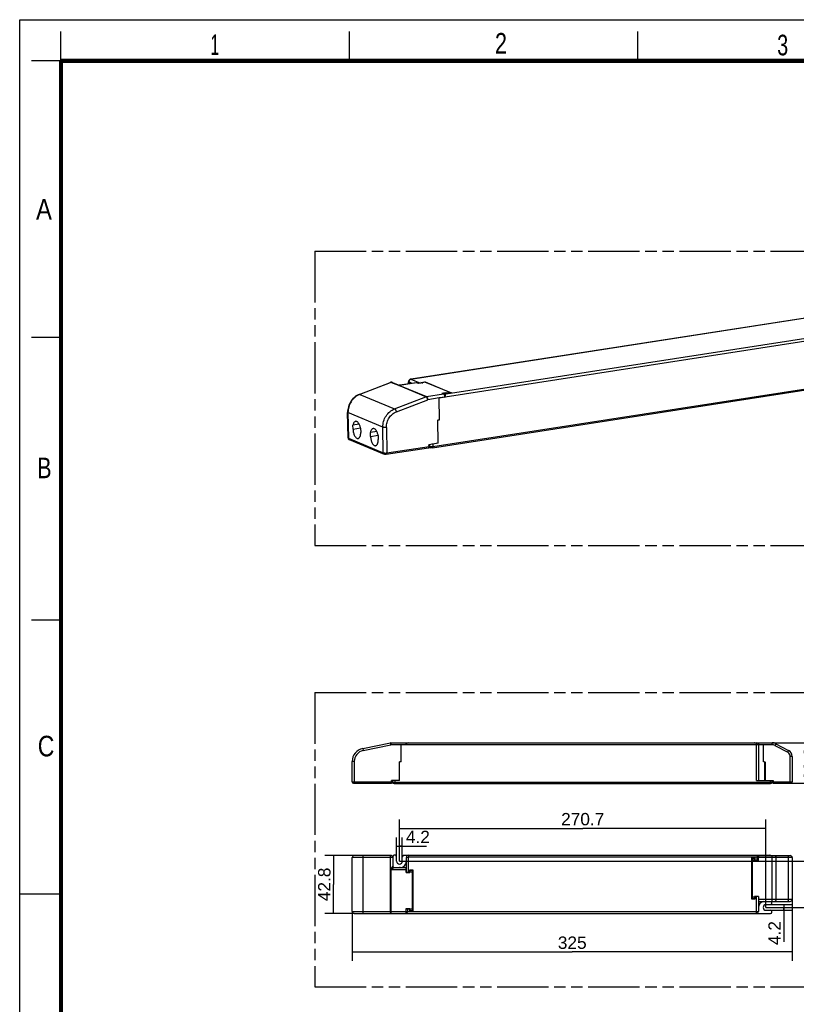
# Model space of a CAD drawing. Header units: millimetres. Extents: x 0 to 210, y 0 to 297.
# Tile 2 of 3: x 0 to 132, y 130 to 297. Entities that reach past the tile are written whole.
import ezdxf
from ezdxf.enums import TextEntityAlignment as Align

# ---------------------------------------------------------------- set-up
doc = ezdxf.new("R2010")
doc.units = ezdxf.units.MM
doc.header["$LTSCALE"] = 19.36
doc.linetypes.add('PHANTOM', pattern=[0.8, 0.45, -0.05, 0.1, -0.05, 0.1, -0.05])
doc.layers.get('0').update_dxf_attribs({"linetype": 'CONTINUOUS'})
doc.layers.add('DEFAULT_3', color=7, linetype='PHANTOM')
doc.layers.add('Z_DIM_2D', color=7, linetype='CONTINUOUS')
doc.styles.add('TEXTSTYLE_2', font='txt', dxfattribs={"width": 0.75})
doc.styles.add('TEXTSTYLE_3', font='helveticaneueltw1g-ltcn.otf')
doc.dimstyles.new('DIMSTYLE_1', dxfattribs={"dimtxt": 2.1, "dimasz": 3.5, "dimexe": 1.5, "dimexo": 0, "dimgap": 0.525, "dimtad": 1, "dimdec": 3, "dimlfac": 4.347826, "dimdsep": 46, "dimtxsty": 'TEXTSTYLE_3', "dimcen": 0.09, "dimclrt": 5, "dimadec": 3, "dimazin": 2, "dimtp": 0.5, "dimtm": 0.5, "dimtfac": 1, "dimtdec": 3, "dimtofl": 0, "dimtmove": 0, "dimatfit": 3, "dimfxl": 0, "dimtolj": 1, "dimarcsym": 0})
doc.dimstyles.new('DIMSTYLE_2', dxfattribs={"dimtxt": 2.1, "dimasz": 3.5, "dimexe": 1.5, "dimexo": 0, "dimgap": 0.525, "dimtad": 1, "dimdec": 3, "dimlfac": 4.347826, "dimdsep": 46, "dimtxsty": 'TEXTSTYLE_3', "dimcen": 0.09, "dimclrt": 5, "dimadec": 3, "dimazin": 2, "dimtp": 0.1, "dimtm": 0.1, "dimtfac": 1, "dimtdec": 3, "dimtofl": 0, "dimtmove": 0, "dimatfit": 3, "dimfxl": 0, "dimtolj": 1, "dimarcsym": 0})
doc.dimstyles.new('DIMSTYLE_3', dxfattribs={"dimtxt": 2.1, "dimasz": 3.5, "dimexe": 1.5, "dimexo": 0, "dimgap": 0.525, "dimtad": 1, "dimdec": 0, "dimlfac": 4.347826, "dimdsep": 46, "dimtxsty": 'TEXTSTYLE_3', "dimcen": 0.09, "dimclrt": 5, "dimadec": 0, "dimazin": 2, "dimtp": 0.3, "dimtm": 0.3, "dimtfac": 1, "dimtdec": 0, "dimtofl": 0, "dimtmove": 0, "dimatfit": 3, "dimfxl": 0, "dimtolj": 1, "dimarcsym": 0})
doc.dimstyles.new('DIMSTYLE_4', dxfattribs={"dimtxt": 2.1, "dimasz": 3.5, "dimexe": 1.5, "dimexo": 0, "dimgap": 0.525, "dimtad": 1, "dimdec": 3, "dimlfac": 4.347826, "dimdsep": 46, "dimtxsty": 'TEXTSTYLE_3', "dimcen": 0.09, "dimclrt": 5, "dimadec": 3, "dimazin": 2, "dimtp": 0.2, "dimtm": 0.2, "dimtfac": 1, "dimtdec": 3, "dimtofl": 0, "dimtmove": 0, "dimatfit": 3, "dimfxl": 0, "dimtolj": 1, "dimarcsym": 0})
doc.dimstyles.new('DIMSTYLE_5', dxfattribs={"dimtxt": 2.1, "dimasz": 3.5, "dimexe": 1.5, "dimexo": 0, "dimgap": 0.525, "dimtad": 1, "dimdec": 3, "dimlfac": 4.347826, "dimdsep": 46, "dimtxsty": 'TEXTSTYLE_3', "dimcen": 0.09, "dimclrt": 5, "dimadec": 3, "dimazin": 2, "dimtp": 0.3, "dimtm": 0.3, "dimtfac": 1, "dimtdec": 3, "dimtofl": 0, "dimtmove": 0, "dimatfit": 3, "dimfxl": 0, "dimtolj": 1, "dimarcsym": 0})

# ---------------------------------------------------------------- blocks, each defined once
blk = doc.blocks.new('*D1')
at = {"layer": 'Z_DIM_2D', "color": 2, "linetype": 'Continuous', "transparency": 16777216}
for p, q in [((131.23, 147.55), (131.23, 137.1)), ((56.48, 145.5), (56.48, 137.1)), ((56.48, 138.6), (93.86, 138.6)), ((131.23, 138.6), (93.86, 138.6))]:
    blk.add_line(p, q, dxfattribs=at)
at = {"layer": 'Z_DIM_2D', "color": 5, "linetype": 'Continuous', "transparency": 16777216, "style": 'TEXTSTYLE_3'}
blk.add_text('325', height=2.1, dxfattribs=at).set_placement((93.86, 139.13), align=Align.CENTER)
blk = doc.blocks.new('_NONE')
blk = doc.blocks.new('*D2')
at = {"layer": 'Z_DIM_2D', "color": 2, "linetype": 'Continuous', "transparency": 16777216}
for p, q in [((64.03, 154.79), (64.03, 158.06)), ((64.99, 154.79), (64.99, 158.06)), ((64.03, 156.56), (64.51, 156.56)), ((64.99, 156.56), (64.51, 156.56)), ((64.51, 156.56), (69.12, 156.56))]:
    blk.add_line(p, q, dxfattribs=at)
at = {"layer": 'Z_DIM_2D', "color": 5, "linetype": 'Continuous', "transparency": 16777216, "style": 'TEXTSTYLE_3'}
blk.add_text('4.2', height=2.1, dxfattribs=at).set_placement((65.6, 157.09))
blk = doc.blocks.new('*D3')
at = {"layer": 'Z_DIM_2D', "color": 2, "linetype": 'Continuous', "transparency": 16777216}
for p, q in [((127.55, 146.65), (131.3, 146.65)), ((127.55, 145.68), (131.3, 145.68)), ((129.8, 146.65), (129.8, 146.17)), ((129.8, 145.68), (129.8, 146.17)), ((129.8, 146.17), (129.8, 140.33))]:
    blk.add_line(p, q, dxfattribs=at)
at = {"layer": 'Z_DIM_2D', "color": 5, "linetype": 'Continuous', "transparency": 16777216, "style": 'TEXTSTYLE_3'}
blk.add_text('4.2', height=2.1, rotation=90, dxfattribs=at).set_placement((129.28, 143.85), align=Align.RIGHT)
blk = doc.blocks.new('*D4')
at = {"layer": 'Z_DIM_2D', "color": 2, "linetype": 'Continuous', "transparency": 16777216}
for p, q in [((64.51, 154.01), (137.59, 154.01)), ((136.09, 154.01), (136.09, 150.09)), ((136.09, 146.17), (136.09, 150.09)), ((126.77, 146.17), (137.59, 146.17))]:
    blk.add_line(p, q, dxfattribs=at)
at = {"layer": 'Z_DIM_2D', "color": 5, "linetype": 'Continuous', "transparency": 16777216, "style": 'TEXTSTYLE_3'}
blk.add_text('34', height=2.1, rotation=90, dxfattribs=at).set_placement((135.57, 150.09), align=Align.CENTER)
blk = doc.blocks.new('*D5')
at = {"layer": 'Z_DIM_2D', "color": 2, "linetype": 'Continuous', "transparency": 16777216}
for p, q in [((64.51, 154.01), (64.51, 161.09)), ((126.77, 146.17), (126.77, 161.09)), ((64.51, 159.59), (95.64, 159.59)), ((126.77, 159.59), (95.64, 159.59))]:
    blk.add_line(p, q, dxfattribs=at)
at = {"layer": 'Z_DIM_2D', "color": 5, "linetype": 'Continuous', "transparency": 16777216, "style": 'TEXTSTYLE_3'}
blk.add_text('270.7', height=2.1, dxfattribs=at).set_placement((95.64, 160.12), align=Align.CENTER)
blk = doc.blocks.new('*D6')
at = {"layer": 'Z_DIM_2D', "color": 2, "linetype": 'Continuous', "transparency": 16777216}
for p, q in [((127.8, 174.15), (137.32, 174.15)), ((135.82, 174.15), (135.82, 170.72)), ((135.82, 167.29), (135.82, 170.72)), ((130.89, 167.29), (137.32, 167.29))]:
    blk.add_line(p, q, dxfattribs=at)
at = {"layer": 'Z_DIM_2D', "color": 5, "linetype": 'Continuous', "transparency": 16777216, "style": 'TEXTSTYLE_3'}
blk.add_text('29.8', height=2.1, rotation=90, dxfattribs=at).set_placement((135.3, 170.58), align=Align.CENTER)
blk = doc.blocks.new('*D7')
at = {"layer": 'Z_DIM_2D', "color": 2, "linetype": 'Continuous', "transparency": 16777216}
for p, q in [((56.83, 155), (51.82, 155)), ((53.32, 155), (53.32, 150.08)), ((53.32, 145.16), (53.32, 150.08)), ((56.83, 145.16), (51.82, 145.16))]:
    blk.add_line(p, q, dxfattribs=at)
at = {"layer": 'Z_DIM_2D', "color": 5, "linetype": 'Continuous', "transparency": 16777216, "style": 'TEXTSTYLE_3'}
blk.add_text('42.8', height=2.1, rotation=90, dxfattribs=at).set_placement((52.79, 150.08), align=Align.CENTER)

msp = doc.modelspace()

# ---------------------------------------------------------------- linework, layer by layer
at = {"color": 2, "linetype": 'Continuous'}
for p, q in [((0, 0), (0, 297)), ((0, 297), (210, 297)), ((7, 290), (7, 295)), ((56, 290), (56, 295)), ((105, 290), (105, 295)), ((7, 290), (2, 290)), ((7, 243), (2, 243)), ((7, 195), (2, 195)), ((0, 148.5), (7, 148.5))]:
    msp.add_line(p, q, dxfattribs=at)
at = {"color": 7, "linetype": 'Continuous'}
for p, q in [((66.42443, 235.92591), (133.48784, 246.32882)), ((57.68486, 233.3454), (62.97095, 235.38405)), ((63.30556, 235.37974), (64.46592, 234.89755)), ((67.3722, 235.32197), (64.55446, 234.88488)), ((66.05966, 235.11837), (66.05374, 235.49766)), ((66.55991, 235.22949), (66.61864, 235.20508)), ((67.76177, 235.17739), (67.43437, 235.31344)), ((68.46498, 235.28647), (67.76177, 235.17739)), ((68.12688, 235.38322), (68.75195, 235.48018)), ((68.38831, 235.27458), (68.12688, 235.38322)), ((68.86418, 235.40054), (68.34328, 235.31974)), ((68.40545, 235.31121), (68.46498, 235.28647)), ((68.75347, 235.38337), (68.75195, 235.48018)), ((68.75195, 235.48018), (73.33544, 233.57548)), ((72.97411, 233.70993), (68.92635, 235.39201)), ((70.09788, 224.24551), (142.37246, 235.45678)), ((71.25864, 232.69723), (71.28468, 232.70127)), ((71.31582, 229.03361), (71.25864, 232.69723)), ((71.25864, 232.69723), (71.27352, 232.69104)), ((72.28927, 232.84861), (71.27352, 232.69104)), ((71.3307, 229.02742), (71.27352, 232.69104)), ((72.24789, 232.87983), (71.28423, 232.73034)), ((71.28423, 232.73034), (71.28468, 232.70127)), ((71.69047, 233.54478), (72.39368, 233.65387)), ((71.69047, 233.54478), (72.01786, 233.40873)), ((72.41274, 233.6022), (71.96997, 233.53352)), ((71.97162, 233.42795), (71.96997, 233.53352)), ((71.96997, 233.53352), (72.2676, 233.40983)), ((72.22332, 232.87601), (72.28927, 232.84861)), ((72.2676, 233.40983), (72.42387, 233.43407)), ((72.26821, 233.37055), (72.2676, 233.40983)), ((72.28927, 232.84861), (72.28882, 232.87768)), ((72.39449, 233.60191), (72.39368, 233.65387)), ((72.39368, 233.65387), (72.45321, 233.62913)), ((72.71036, 233.47851), (72.41274, 233.6022)), ((73.33544, 233.57548), (72.71036, 233.47851)), ((55.77456, 225.9376), (55.70668, 230.28658)), ((57.67683, 228.28297), (56.61214, 228.11781)), ((56.62281, 227.43385), (56.61214, 228.11781)), ((57.92171, 227.57361), (57.93238, 226.88965)), ((71.00328, 228.98512), (71.31582, 229.03361)), ((71.065, 225.03074), (71.00328, 228.98512)), ((71.02933, 228.98916), (71.04421, 228.98298)), ((71.3307, 229.02742), (71.04421, 228.98298)), ((71.10593, 225.0286), (71.04421, 228.98298)), ((71.31582, 229.03361), (71.3307, 229.02742)), ((60.65312, 227.04614), (59.58843, 226.88099)), ((59.5991, 226.19703), (59.58843, 226.88099)), ((60.898, 226.33679), (60.90867, 225.65283)), ((55.97916, 225.64739), (61.90198, 223.18611)), ((62.26772, 223.15597), (69.43006, 224.267)), ((71.065, 225.03074), (69.52835, 224.79237)), ((69.58175, 224.33815), (69.73214, 224.27565)), ((69.68404, 224.56813), (69.68017, 224.81592)), ((71.10593, 225.0286), (70.19436, 224.88719)), ((71.06477, 225.0457), (71.10593, 225.0286)), ((58.28239, 173.17286), (63.0023, 174.14171)), ((63.07167, 174.14876), (66.73962, 174.14876)), ((65.65862, 173.80376), (65.65862, 174.14876)), ((65.86562, 174.09469), (65.86562, 174.12576)), ((65.86562, 174.12576), (125.15962, 174.12576)), ((66.27962, 174.14876), (66.27962, 174.12576)), ((66.73962, 174.12576), (66.73962, 174.14876)), ((124.44662, 174.14876), (127.80462, 174.14876)), ((125.50462, 174.14876), (125.50462, 173.80376)), ((128.4525, 173.98723), (130.62152, 172.83394)), ((64.78462, 170.88276), (64.78462, 173.78076)), ((65.68162, 173.78076), (64.78462, 173.78076)), ((64.80762, 173.80376), (64.80762, 173.78076)), ((65.65862, 173.80376), (64.80762, 173.80376)), ((65.68162, 173.78076), (65.68162, 173.80376)), ((125.48162, 173.80376), (125.48162, 167.75476)), ((126.37862, 173.78076), (125.48497, 173.78076)), ((126.37862, 173.80376), (125.50462, 173.80376)), ((126.37862, 170.88276), (126.37862, 173.80376)), ((56.48162, 167.52476), (56.48162, 170.96489)), ((64.50862, 167.75476), (64.50862, 170.88276)), ((64.78462, 170.88276), (64.50862, 170.88276)), ((64.53162, 167.75476), (64.53162, 170.88276)), ((126.51662, 170.88276), (126.37862, 170.88276)), ((126.65462, 170.88276), (126.63162, 170.88276)), ((126.63162, 170.88276), (126.63162, 167.75476)), ((126.65462, 167.75476), (126.65462, 170.88276)), ((131.23162, 171.81855), (131.23162, 167.52476)), ((56.71162, 167.29476), (63.15162, 167.29476)), ((64.53162, 167.75476), (63.15162, 167.75476)), ((63.38162, 167.43276), (63.38162, 167.75476)), ((125.13662, 167.75476), (128.01162, 167.75476)), ((127.78162, 167.75476), (127.78162, 167.43276)), ((128.01162, 167.29476), (131.00162, 167.29476)), ((63.61162, 167.20276), (127.55162, 167.20276)), ((56.48162, 145.50032), (56.48162, 154.65432)), ((63.03662, 154.99932), (56.82662, 154.99932)), ((63.38162, 154.79232), (63.38162, 153.15932)), ((63.79562, 155.02232), (63.61162, 155.02232)), ((64.02562, 154.01032), (64.02562, 154.79232)), ((64.99162, 154.01032), (64.99162, 154.79232)), ((65.22162, 155.02232), (127.43662, 155.02232)), ((65.68162, 152.10132), (65.68162, 154.67732)), ((124.35462, 154.67732), (124.90662, 154.67732)), ((124.35462, 147.59332), (124.35462, 154.67732)), ((124.40062, 154.21732), (124.35462, 154.21732)), ((124.40062, 147.66232), (124.40062, 154.51632)), ((124.44662, 154.56232), (124.83762, 154.56232)), ((124.83762, 154.12532), (125.50462, 154.12532)), ((124.88362, 154.12532), (124.88362, 154.51632)), ((124.88362, 154.21732), (125.50462, 154.21732)), ((124.90662, 154.67732), (124.90662, 154.21732)), ((125.48162, 155.02232), (125.15962, 154.70032)), ((125.15962, 154.67732), (125.50462, 154.67732)), ((125.29762, 154.21732), (125.29762, 154.67732)), ((125.48162, 155.02232), (125.48162, 154.67732)), ((125.50462, 154.97632), (130.88662, 154.97632)), ((125.50462, 154.12532), (125.50462, 154.97632)), ((126.37862, 154.97632), (126.37862, 155.02232)), ((126.63162, 154.97632), (126.63162, 155.02232)), ((131.23162, 154.63132), (131.23162, 147.54732)), ((63.61158, 152.92932), (65.65862, 152.92932)), ((64.53162, 152.95232), (64.53162, 152.92932)), ((64.64662, 152.95232), (64.53162, 152.95232)), ((64.78462, 152.96156), (64.78462, 152.92932)), ((65.65862, 152.07832), (65.65862, 152.92932)), ((66.25662, 152.10132), (66.25662, 152.56132)), ((66.25662, 152.56132), (66.80862, 152.56132)), ((66.27962, 152.51532), (66.27962, 152.07832)), ((66.27962, 152.51532), (66.73962, 152.51532)), ((66.73962, 145.56932), (66.73962, 152.51532)), ((66.80862, 152.56132), (66.80862, 145.47732)), ((65.65862, 152.10132), (66.27962, 152.10132)), ((66.27962, 152.07832), (65.65862, 152.07832)), ((66.80862, 152.10132), (66.73962, 152.10132)), ((124.35462, 148.05332), (124.40062, 148.05332)), ((124.90662, 147.59332), (124.35462, 147.59332)), ((124.83762, 147.61632), (124.44662, 147.61632)), ((125.50462, 148.05332), (124.83762, 148.05332)), ((124.88362, 147.66232), (124.88362, 148.05332)), ((124.90662, 148.05332), (124.90662, 147.59332)), ((125.48162, 148.05332), (125.48162, 145.47732)), ((125.50462, 148.05332), (125.50462, 147.20232)), ((65.65862, 145.15532), (65.65862, 146.00632)), ((65.65862, 146.00632), (66.27962, 146.00632)), ((65.65862, 145.93732), (66.27962, 145.93732)), ((65.86562, 145.93732), (65.86562, 145.47732)), ((66.25662, 145.47732), (66.25662, 145.93732)), ((66.27962, 146.00632), (66.27962, 145.56932)), ((66.73962, 145.56932), (66.27962, 145.56932)), ((66.73962, 145.93732), (66.80862, 145.93732)), ((125.50462, 147.20232), (130.88662, 147.20232)), ((126.37862, 147.19308), (126.37862, 147.20232)), ((126.76962, 146.65032), (127.55162, 146.65032)), ((126.76962, 145.68432), (127.55162, 145.68432)), ((127.78162, 146.88032), (127.78162, 147.20232)), ((56.82662, 145.15532), (65.65862, 145.15532)), ((63.72662, 145.13232), (127.55162, 145.13232)), ((64.53162, 145.15532), (64.53162, 145.13232)), ((64.78462, 145.15532), (64.78462, 145.13232)), ((65.65862, 145.47732), (66.00362, 145.47732)), ((65.68162, 145.13232), (65.68162, 145.47732)), ((65.68162, 145.13232), (66.00362, 145.45432)), ((65.68162, 145.13232), (65.68175, 145.13244)), ((66.80862, 145.47732), (66.25662, 145.47732)), ((127.78162, 145.36232), (127.78162, 145.45432))]:
    msp.add_line(p, q, dxfattribs=at)
at = {"color": 9, "linetype": 'Continuous'}
for p, q in [((133.44387, 246.30503), (66.48245, 235.91794)), ((139.61486, 243.32133), (72.28882, 232.87768)), ((72.43875, 233.42789), (139.40017, 243.81498)), ((66.47129, 235.90772), (68.10182, 235.23014)), ((63.04765, 235.37925), (57.76156, 233.3406)), ((64.38698, 234.82268), (63.04765, 235.37925)), ((64.42652, 234.83793), (64.38698, 234.82268)), ((69.01001, 232.93322), (64.42652, 234.83793)), ((64.52213, 234.87919), (64.46733, 234.86842)), ((67.43437, 235.31344), (64.50494, 234.85902)), ((64.50494, 234.85902), (69.08843, 232.95432)), ((66.11301, 235.44409), (66.11796, 235.12741)), ((66.66926, 235.21293), (66.11301, 235.44409)), ((66.56043, 235.19605), (66.55991, 235.22949)), ((68.92635, 235.39201), (68.40545, 235.31121)), ((70.20071, 224.48012), (142.47528, 235.69139)), ((57.76156, 233.3406), (63.68437, 230.87932)), ((63.68437, 230.87932), (69.01001, 232.93322)), ((69.08843, 232.95432), (72.01786, 233.40873)), ((71.28423, 232.73034), (69.31846, 232.42541)), ((72.28882, 232.87768), (72.24722, 232.89497)), ((72.42387, 233.43407), (72.43875, 233.42789)), ((72.45321, 233.62913), (72.97411, 233.70993)), ((63.99282, 230.37151), (69.31846, 232.42541)), ((55.76595, 230.233), (55.83383, 225.88402)), ((61.68877, 227.77172), (55.76595, 230.233)), ((56.62281, 227.43385), (57.9089, 227.63335)), ((61.75665, 223.42274), (61.68877, 227.77172)), ((62.30267, 227.73956), (62.37055, 223.39058)), ((55.83383, 225.88402), (61.75665, 223.42274)), ((59.5991, 226.19703), (60.88519, 226.39653)), ((62.37055, 223.39058), (69.53289, 224.50161)), ((69.53289, 224.50161), (69.52835, 224.79237)), ((70.19436, 224.88719), (70.20071, 224.48012)), ((63.07167, 173.80376), (63.0023, 174.14171)), ((63.07167, 174.14876), (63.07167, 173.80376)), ((124.44662, 174.14876), (124.44662, 174.12576)), ((124.83762, 174.12576), (124.83762, 174.14876)), ((125.13662, 167.75476), (125.13662, 174.12576)), ((127.80462, 173.80376), (127.80462, 174.14876)), ((128.4525, 173.98723), (128.29053, 173.68261)), ((58.28239, 173.17286), (58.35177, 172.8349)), ((58.35177, 172.8349), (63.07167, 173.80376)), ((64.80762, 173.80376), (63.07167, 173.80376)), ((125.48162, 173.80376), (65.68162, 173.80376)), ((127.80462, 173.80376), (126.37862, 173.80376)), ((128.29053, 173.68261), (130.45955, 172.52932)), ((130.45955, 172.52932), (130.62152, 172.83394)), ((56.82662, 170.96489), (56.48162, 170.96489)), ((56.82662, 170.96489), (56.82662, 167.29476)), ((126.51662, 170.88276), (126.51662, 167.75476)), ((131.23162, 171.81855), (130.88662, 171.81855)), ((130.88662, 167.29476), (130.88662, 171.81855)), ((56.48162, 167.52476), (63.38162, 167.52476)), ((63.15162, 167.29476), (63.15162, 167.75476)), ((63.38162, 167.43276), (127.78162, 167.43276)), ((63.72662, 167.75476), (63.72662, 167.20276)), ((127.55162, 167.20276), (127.55162, 167.75476)), ((127.78162, 167.52476), (131.23162, 167.52476)), ((128.01162, 167.75476), (128.01162, 167.29476)), ((63.38162, 154.65432), (56.48162, 154.65432)), ((58.28239, 154.65432), (58.28239, 145.50032)), ((62.96725, 152.58432), (62.96725, 154.65432)), ((66.00362, 154.67732), (65.68162, 154.67732)), ((66.00362, 154.67732), (66.00362, 152.10132)), ((66.02662, 155.02232), (66.02662, 154.70032)), ((125.15962, 154.70032), (66.02662, 154.70032)), ((124.88362, 154.21732), (124.40062, 154.21732)), ((124.44662, 154.56232), (124.44662, 147.61632)), ((124.83762, 154.12532), (124.83762, 154.56232)), ((125.15962, 154.67732), (125.15962, 154.70032)), ((131.23162, 154.63132), (125.50462, 154.63132)), ((127.80462, 147.20232), (127.80462, 154.97632)), ((128.4525, 154.63132), (128.4525, 147.54732)), ((130.62152, 147.54732), (130.62152, 154.63132)), ((65.65862, 152.58432), (62.96725, 152.58432)), ((63.0023, 145.50032), (63.0023, 152.58432)), ((63.07167, 152.6426), (63.07167, 145.15532)), ((66.73962, 152.17032), (66.27962, 152.17032)), ((124.40062, 147.96132), (124.88362, 147.96132)), ((124.83762, 147.61632), (124.83762, 148.05332)), ((125.15962, 145.47732), (125.15962, 148.05332)), ((125.50462, 147.54732), (131.23162, 147.54732)), ((66.27962, 145.91432), (66.73962, 145.91432)), ((56.48162, 145.50032), (65.65862, 145.50032)), ((66.00362, 145.47732), (66.00362, 145.45432)), ((66.00362, 145.45432), (125.13662, 145.45432)), ((125.13662, 145.13232), (125.13662, 145.45432)), ((125.15962, 145.47732), (125.48162, 145.47732))]:
    msp.add_line(p, q, dxfattribs=at)
at = {"color": 7, "linetype": 'Continuous', "const_width": 0.7}
for points in [[(7, 7), (7, 290)], [(7, 290), (203, 290)]]:
    msp.add_lwpolyline(points, dxfattribs=at)
at = {"color": 7, "linetype": 'Continuous'}
for points in [[(64.48308, 234.8914), (64.4711, 234.89549), (64.46592, 234.89755)], [(64.52689, 234.88373), (64.51699, 234.88449), (64.50622, 234.88596), (64.49486, 234.88823), (64.48308, 234.8914)]]:
    msp.add_lwpolyline(points, dxfattribs=at)
for centre, radius, start, end in [((63.13338, 234.96198), 0.45225, 94.7857891, 111.0485876), ((56.08603, 225.94283), 0.31152, 180.9618399, 199.3125049), ((69.38408, 224.56345), 0.3, 278.8174864, 0.8941807), ((63.07167, 173.80376), 0.345, 90, 101.6), ((66.00362, 173.80376), 0.322, 90, 180), ((124.44662, 174.10276), 0.046, 90, 149.9050692), ((124.83762, 174.10276), 0.046, 30.0949308, 90), ((125.15962, 173.80376), 0.322, 0, 90), ((127.80462, 172.76876), 1.38, 62, 90), ((58.73562, 170.96489), 2.254, 101.6, 180), ((130.08162, 171.81855), 1.15, 0, 62), ((56.71162, 167.52476), 0.23, 180, 270), ((63.15162, 167.52476), 0.23, 270, 360), ((63.61162, 167.43276), 0.23, 180, 270), ((127.55162, 167.43276), 0.23, 270, 360), ((128.01162, 167.52476), 0.23, 192.8571429, 270), ((131.00162, 167.52476), 0.23, 270, 360), ((56.82662, 154.65432), 0.345, 90, 180.0000001), ((63.03662, 154.65432), 0.345, 0, 90.0000001), ((63.61162, 154.79232), 0.23, 90, 180), ((63.79562, 154.79232), 0.23, 0, 90), ((64.50862, 154.01032), 0.483, 180, 360), ((64.64662, 153.98732), 1.035, 270, 360), ((65.22162, 154.79232), 0.23, 90, 180), ((66.02662, 154.67732), 0.345, 90, 180), ((124.44662, 154.51632), 0.046, 90, 180), ((124.83762, 154.51632), 0.046, 0, 90), ((127.43662, 154.67732), 0.345, 60.0735651, 90), ((130.88662, 154.63132), 0.345, 359.9999999, 90), ((63.61162, 153.15932), 0.23, 180, 270), ((63.61176, 153.16056), 0.23124, 258.1511311, 269.9544732), ((124.44662, 147.66232), 0.046, 180, 270), ((124.83762, 147.66232), 0.046, 270, 360), ((130.88662, 147.54732), 0.345, 270, 0.0000001), ((126.51662, 146.16732), 1.035, 95.1081754, 180), ((126.76962, 146.16732), 0.483, 90, 270), ((127.55162, 146.88032), 0.23, 270, 360), ((127.55162, 145.45432), 0.23, 0, 90), ((56.82662, 145.50032), 0.345, 179.9999999, 270), ((63.72662, 145.47732), 0.345, 248.9605302, 270), ((125.13662, 145.47732), 0.345, 270, 360), ((127.55162, 145.36232), 0.23, 270, 360)]:
    msp.add_arc(centre, radius, start, end, dxfattribs=at)
at = {"color": 9, "linetype": 'Continuous'}
for centre, radius, start, end in [((63.18312, 235.08512), 0.31905, 67.4327279, 69.3571712), ((64.85051, 234.25731), 0.73109, 126.7774121, 129.3475127), ((65.19977, 234.79806), 0.81316, 176.9981045, 178.2649996), ((64.37458, 235.12768), 0.28733, 272.6216955, 277.6435422), ((58.70591, 230.8922), 2.62421, 111.0917686, 112.5858155), ((69.41949, 224.33505), 0.06887, 278.8327227, 285.3397684), ((58.73562, 170.96489), 1.909, 101.6, 179.9999998), ((127.80462, 172.76876), 1.035, 62, 90), ((130.08162, 171.81855), 0.805, 0.0000003, 62), ((66.02662, 154.67732), 0.023, 90, 180), ((69.39887, 148.80415), 7.46026, 149.2359949, 149.5552145), ((69.29911, 142.24668), 12.12267, 121.292915, 121.4876859), ((61.38599, 151.03638), 2.25298, 44.1541451, 44.6635705), ((64.71487, 152.58433), 1.71258, 179.2821921, 180.0003308), ((66.78973, 154.00606), 3.96018, 199.5410932, 200.1386493), ((125.13662, 145.47732), 0.023, 270, 360)]:
    msp.add_arc(centre, radius, start, end, dxfattribs=at)
at = {"color": 7, "linetype": 'Continuous'}
for points, knots in [([(66.42443, 235.92591), (66.37386, 235.91806), (66.27407, 235.88609), (66.1509, 235.78836), (66.07051, 235.65304), (66.05294, 235.54903), (66.05374, 235.49766)], [0, 0, 0, 0, 0.24936847, 0.499368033, 0.749640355, 1, 1, 1, 1]), ([(66.61413, 235.20437), (66.60993, 235.20656), (66.59214, 235.21552), (66.57393, 235.22366), (66.55991, 235.22949)], [0, 0, 0, 0, 0.237831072, 1, 1, 1, 1]), ([(67.43437, 235.31344), (67.42924, 235.31557), (67.40937, 235.32256), (67.38752, 235.32435), (67.3722, 235.32197)], [0, 0, 0, 0, 0.264153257, 1, 1, 1, 1]), ([(68.34328, 235.31974), (68.34831, 235.32052), (68.36938, 235.32222), (68.39069, 235.31734), (68.40545, 235.31121)], [0, 0, 0, 0, 0.241513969, 1, 1, 1, 1]), ([(68.92635, 235.39201), (68.92121, 235.39414), (68.90134, 235.40113), (68.8795, 235.40292), (68.86418, 235.40054)], [0, 0, 0, 0, 0.264153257, 1, 1, 1, 1]), ([(57.68486, 233.3454), (57.54048, 233.28972), (57.25825, 233.15155), (56.87162, 232.87591), (56.52687, 232.53801), (56.13464, 232.01709), (55.79273, 231.26605), (55.70163, 230.61041), (55.70668, 230.28658)], [0, 0, 0, 0, 0.120291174, 0.242911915, 0.367649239, 0.494024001, 0.748228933, 1, 1, 1, 1]), ([(72.24789, 232.87983), (72.24698, 232.93818), (72.23383, 233.05298), (72.1859, 233.21007), (72.11732, 233.33454), (72.05173, 233.39466), (72.01786, 233.40873)], [0, 0, 0, 0, 0.292117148, 0.574653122, 0.816411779, 1, 1, 1, 1]), ([(72.26821, 233.37055), (72.25755, 233.36319), (72.21553, 233.33121), (72.17936, 233.29167), (72.15632, 233.25922)], [0, 0, 0, 0, 0.245640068, 1, 1, 1, 1]), ([(72.42387, 233.43407), (72.4103, 233.43197), (72.3552, 233.41997), (72.30326, 233.39475), (72.26821, 233.37055)], [0, 0, 0, 0, 0.243810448, 1, 1, 1, 1]), ([(72.28882, 232.87768), (72.28779, 232.94335), (72.2968, 233.06558), (72.33165, 233.22679), (72.37735, 233.34646), (72.41708, 233.40804), (72.43875, 233.42789)], [0, 0, 0, 0, 0.339185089, 0.629966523, 0.848237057, 1, 1, 1, 1]), ([(72.45321, 233.62913), (72.46199, 233.62548), (72.50056, 233.60478), (72.53128, 233.5719), (72.55157, 233.54457)], [0, 0, 0, 0, 0.218322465, 1, 1, 1, 1]), ([(73.12192, 233.54271), (73.10327, 233.58101), (73.06405, 233.64606), (73.00448, 233.69731), (72.97411, 233.70993)], [0, 0, 0, 0, 0.564266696, 1, 1, 1, 1]), ([(57.05829, 228.75862), (57.00578, 228.75048), (56.89645, 228.70245), (56.76818, 228.55977), (56.66981, 228.35892), (56.62848, 228.20294), (56.61214, 228.11781)], [0, 0, 0, 0, 0.193251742, 0.416376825, 0.684743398, 1, 1, 1, 1]), ([(57.92171, 227.57361), (57.88957, 227.74059), (57.8025, 228.04924), (57.6275, 228.39353), (57.45549, 228.59835), (57.32624, 228.70202), (57.19229, 228.76044), (57.10029, 228.76513), (57.05829, 228.75862)], [0, 0, 0, 0, 0.323409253, 0.60670749, 0.726288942, 0.829756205, 0.919157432, 1, 1, 1, 1]), ([(60.03458, 227.5218), (59.98207, 227.51366), (59.87274, 227.46563), (59.74447, 227.32294), (59.6461, 227.1221), (59.60477, 226.96611), (59.58843, 226.88099)], [0, 0, 0, 0, 0.193251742, 0.416376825, 0.684743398, 1, 1, 1, 1]), ([(60.898, 226.33679), (60.86586, 226.50377), (60.77879, 226.81241), (60.60379, 227.15671), (60.43178, 227.36152), (60.30253, 227.4652), (60.16858, 227.52362), (60.07658, 227.52831), (60.03458, 227.5218)], [0, 0, 0, 0, 0.323409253, 0.60670749, 0.726288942, 0.829756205, 0.919157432, 1, 1, 1, 1]), ([(56.62281, 227.43385), (56.62597, 227.23194), (56.66554, 226.93089), (56.7796, 226.55571), (56.89007, 226.30769), (57.0204, 226.1033), (57.16503, 225.95225), (57.3198, 225.86154), (57.43083, 225.84974), (57.47994, 225.85736)], [0, 0, 0, 0, 0.311337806, 0.462983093, 0.60367769, 0.72859816, 0.834954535, 0.923388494, 1, 1, 1, 1]), ([(57.47994, 225.85736), (57.51368, 225.86259), (57.58241, 225.886), (57.67354, 225.9547), (57.75283, 226.05377), (57.84638, 226.23245), (57.91978, 226.51609), (57.93442, 226.75912), (57.93238, 226.88965)], [0, 0, 0, 0, 0.084867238, 0.176577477, 0.280035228, 0.397698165, 0.675556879, 1, 1, 1, 1]), ([(59.5991, 226.19703), (59.60226, 225.99511), (59.64183, 225.69407), (59.75589, 225.31889), (59.86636, 225.07087), (59.99669, 224.86648), (60.14132, 224.71542), (60.29609, 224.62472), (60.40712, 224.61292), (60.45623, 224.62054)], [0, 0, 0, 0, 0.311337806, 0.462983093, 0.60367769, 0.72859816, 0.834954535, 0.923388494, 1, 1, 1, 1]), ([(55.79205, 225.8398), (55.80741, 225.79608), (55.85817, 225.71558), (55.93745, 225.66472), (55.97916, 225.64739)], [0, 0, 0, 0, 0.506421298, 1, 1, 1, 1]), ([(60.45623, 224.62054), (60.48997, 224.62577), (60.5587, 224.64918), (60.64983, 224.71788), (60.72912, 224.81694), (60.82267, 224.99563), (60.89608, 225.27927), (60.91071, 225.5223), (60.90867, 225.65283)], [0, 0, 0, 0, 0.084867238, 0.176577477, 0.280035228, 0.397698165, 0.675556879, 1, 1, 1, 1]), ([(70.09788, 224.24551), (70.03534, 224.23581), (69.91148, 224.23135), (69.78754, 224.25263), (69.73214, 224.27565)], [0, 0, 0, 0, 0.513380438, 1, 1, 1, 1]), ([(70.19436, 224.88719), (70.18214, 224.8853), (70.13065, 224.8781), (70.07878, 224.87369), (70.03922, 224.87162)], [0, 0, 0, 0, 0.237867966, 1, 1, 1, 1]), ([(62.26772, 223.15597), (62.20517, 223.14627), (62.08132, 223.14181), (61.95738, 223.16309), (61.90198, 223.18611)], [0, 0, 0, 0, 0.513380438, 1, 1, 1, 1])]:
    msp.add_open_spline(points, degree=3, knots=knots, dxfattribs=at)
at = {"color": 9, "linetype": 'Continuous'}
for points, knots in [([(66.47129, 235.90772), (66.42231, 235.90012), (66.32403, 235.86151), (66.20703, 235.75252), (66.12999, 235.60766), (66.11217, 235.49811), (66.11301, 235.44409)], [0, 0, 0, 0, 0.235060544, 0.485177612, 0.743764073, 1, 1, 1, 1]), ([(66.42443, 235.92591), (66.42912, 235.92664), (66.44878, 235.92822), (66.46868, 235.92366), (66.48245, 235.91794)], [0, 0, 0, 0, 0.241513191, 1, 1, 1, 1]), ([(66.47129, 235.90772), (66.46988, 235.9083), (66.46668, 235.90952), (66.4686, 235.91467), (66.47481, 235.91619), (66.47947, 235.91748), (66.48245, 235.91794)], [0, 0, 0, 0, 0.203430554, 0.336632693, 0.597067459, 1, 1, 1, 1]), ([(63.04765, 235.37925), (63.04091, 235.38205), (63.01648, 235.39053), (62.98836, 235.39077), (62.97095, 235.38405)], [0, 0, 0, 0, 0.281100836, 1, 1, 1, 1]), ([(63.2956, 235.38369), (63.25705, 235.39821), (63.17181, 235.41245), (63.08765, 235.39467), (63.04765, 235.37925)], [0, 0, 0, 0, 0.49003606, 1, 1, 1, 1]), ([(64.38773, 234.84064), (64.38812, 234.84808), (64.40188, 234.86247), (64.41709, 234.86957), (64.42638, 234.87277)], [0, 0, 0, 0, 0.431002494, 1, 1, 1, 1]), ([(64.4128, 234.8429), (64.41831, 234.85011), (64.43735, 234.85988), (64.45639, 234.86607), (64.46733, 234.86842)], [0, 0, 0, 0, 0.447808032, 1, 1, 1, 1]), ([(64.42638, 234.87277), (64.43758, 234.87668), (64.44835, 234.88489), (64.46248, 234.89897), (64.46592, 234.89755)], [0, 0, 0, 0, 0.761339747, 1, 1, 1, 1]), ([(64.46733, 234.86842), (64.47688, 234.86765), (64.48971, 234.86487), (64.50183, 234.86031), (64.50494, 234.85902)], [0, 0, 0, 0, 0.739939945, 1, 1, 1, 1]), ([(66.11301, 235.44409), (66.09734, 235.4506), (66.07226, 235.46186), (66.05391, 235.48705), (66.05375, 235.49766)], [0, 0, 0, 0, 0.61518765, 1, 1, 1, 1]), ([(57.69804, 233.31514), (57.41437, 233.19716), (57.01178, 232.94032), (56.5695, 232.49043), (56.18486, 231.96416), (55.85044, 231.21104), (55.76091, 230.55604), (55.76595, 230.233)], [0, 0, 0, 0, 0.240028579, 0.364865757, 0.491801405, 0.747587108, 1, 1, 1, 1]), ([(57.68486, 233.3454), (57.69045, 233.34756), (57.71585, 233.35416), (57.74307, 233.34828), (57.76156, 233.3406)], [0, 0, 0, 0, 0.230366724, 1, 1, 1, 1]), ([(69.31846, 232.42541), (69.30685, 232.48195), (69.27316, 232.59273), (69.20056, 232.74233), (69.11505, 232.86052), (69.04504, 232.91867), (69.01001, 232.93322)], [0, 0, 0, 0, 0.283879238, 0.566560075, 0.813437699, 1, 1, 1, 1]), ([(69.08843, 232.95432), (69.1223, 232.94024), (69.18788, 232.88013), (69.25647, 232.75566), (69.3044, 232.59856), (69.31755, 232.48376), (69.31846, 232.42541)], [0, 0, 0, 0, 0.183584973, 0.425346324, 0.7078866, 1, 1, 1, 1]), ([(61.68877, 227.77172), (61.68363, 228.10095), (61.77691, 228.76872), (62.19113, 229.68185), (62.83585, 230.42787), (63.39339, 230.7671), (63.68437, 230.87932)], [0, 0, 0, 0, 0.252968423, 0.509223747, 0.760392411, 1, 1, 1, 1]), ([(63.68437, 230.87932), (63.7194, 230.86477), (63.78941, 230.80662), (63.87492, 230.68843), (63.94752, 230.53883), (63.98121, 230.42805), (63.99282, 230.37151)], [0, 0, 0, 0, 0.186562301, 0.433439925, 0.716120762, 1, 1, 1, 1]), ([(55.76595, 230.233), (55.75028, 230.23951), (55.7252, 230.25077), (55.70685, 230.27596), (55.70669, 230.28658)], [0, 0, 0, 0, 0.615162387, 1, 1, 1, 1]), ([(62.30267, 227.73956), (62.29832, 228.0184), (62.37723, 228.58378), (62.67111, 229.23158), (63.00839, 229.6813), (63.39507, 230.06258), (63.74638, 230.27647), (63.99282, 230.37151)], [0, 0, 0, 0, 0.252788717, 0.508861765, 0.635821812, 0.760562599, 1, 1, 1, 1]), ([(62.30267, 227.73956), (62.24757, 227.73102), (62.13366, 227.72072), (61.96655, 227.72086), (61.81649, 227.73583), (61.72547, 227.75647), (61.68877, 227.77172)], [0, 0, 0, 0, 0.269955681, 0.552575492, 0.807579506, 1, 1, 1, 1]), ([(55.77456, 225.9376), (55.77472, 225.92698), (55.79308, 225.90179), (55.81816, 225.89053), (55.83383, 225.88402)], [0, 0, 0, 0, 0.384833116, 1, 1, 1, 1]), ([(55.83383, 225.88402), (55.83462, 225.83368), (55.8588, 225.73461), (55.9364, 225.66516), (55.97916, 225.64739)], [0, 0, 0, 0, 0.520912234, 1, 1, 1, 1]), ([(69.43771, 224.26863), (69.47108, 224.27778), (69.51047, 224.33564), (69.5299, 224.41931), (69.53334, 224.47312), (69.53289, 224.50161)], [0, 0, 0, 0, 0.394374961, 0.675255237, 1, 1, 1, 1]), ([(69.53289, 224.50161), (69.55399, 224.50488), (69.59164, 224.51198), (69.63949, 224.5275), (69.6717, 224.54325), (69.68415, 224.56085), (69.68404, 224.56813)], [0, 0, 0, 0, 0.372486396, 0.667566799, 0.872904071, 1, 1, 1, 1]), ([(69.73214, 224.27565), (69.7087, 224.2854), (69.66431, 224.31409), (69.63256, 224.35612), (69.62012, 224.37922)], [0, 0, 0, 0, 0.491821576, 1, 1, 1, 1]), ([(69.67358, 224.48686), (69.7568, 224.46935), (69.93384, 224.45659), (70.11053, 224.46613), (70.20071, 224.48012)], [0, 0, 0, 0, 0.482373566, 1, 1, 1, 1]), ([(70.20071, 224.48012), (70.20117, 224.45046), (70.19789, 224.39512), (70.17867, 224.32188), (70.14709, 224.26754), (70.11365, 224.24796), (70.09788, 224.24551)], [0, 0, 0, 0, 0.32547734, 0.604180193, 0.824950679, 1, 1, 1, 1]), ([(61.90198, 223.18611), (61.85923, 223.20389), (61.78162, 223.27333), (61.75744, 223.3724), (61.75665, 223.42274)], [0, 0, 0, 0, 0.479036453, 1, 1, 1, 1]), ([(61.75665, 223.42274), (61.79335, 223.40749), (61.88436, 223.38685), (62.03441, 223.37188), (62.20152, 223.37174), (62.31544, 223.38204), (62.37055, 223.39058)], [0, 0, 0, 0, 0.192404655, 0.447379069, 0.730008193, 1, 1, 1, 1]), ([(62.37055, 223.39058), (62.37101, 223.36092), (62.36773, 223.30558), (62.3485, 223.23234), (62.31692, 223.178), (62.28349, 223.15842), (62.26772, 223.15597)], [0, 0, 0, 0, 0.32547734, 0.604180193, 0.824950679, 1, 1, 1, 1]), ([(58.35177, 154.99932), (58.34674, 154.99932), (58.33469, 154.99151), (58.32311, 154.97018), (58.3115, 154.93815), (58.2971, 154.876), (58.28546, 154.78007), (58.28239, 154.69836), (58.28239, 154.65432)], [0, 0, 0, 0, 0.041636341, 0.106721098, 0.200837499, 0.322889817, 0.634909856, 1, 1, 1, 1]), ([(62.96725, 154.65432), (62.96725, 154.69836), (62.97032, 154.78007), (62.98196, 154.876), (62.99636, 154.93815), (63.00797, 154.97018), (63.01954, 154.99151), (63.0316, 154.99932), (63.03662, 154.99932)], [0, 0, 0, 0, 0.365090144, 0.677110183, 0.799162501, 0.893278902, 0.958363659, 1, 1, 1, 1]), ([(128.29053, 154.97632), (128.30129, 154.97632), (128.32429, 154.97116), (128.3553, 154.94995), (128.3831, 154.91709), (128.4171, 154.85586), (128.44513, 154.75895), (128.4525, 154.67552), (128.4525, 154.63132)], [0, 0, 0, 0, 0.078696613, 0.166889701, 0.270324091, 0.390816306, 0.676754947, 1, 1, 1, 1]), ([(130.62152, 154.63132), (130.62152, 154.67552), (130.61416, 154.75895), (130.58612, 154.85586), (130.55212, 154.91709), (130.52432, 154.94995), (130.49331, 154.97116), (130.47031, 154.97632), (130.45955, 154.97632)], [0, 0, 0, 0, 0.323245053, 0.609183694, 0.729675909, 0.833110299, 0.921303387, 1, 1, 1, 1]), ([(63.00243, 152.60578), (63.01152, 152.61495), (63.03484, 152.62835), (63.05909, 152.63811), (63.07167, 152.6426)], [0, 0, 0, 0, 0.491605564, 1, 1, 1, 1]), ([(63.05765, 152.68145), (63.07051, 152.68918), (63.09154, 152.71152), (63.12757, 152.75882), (63.1686, 152.82041), (63.21546, 152.89368), (63.26001, 152.96483), (63.29542, 153.02186), (63.32193, 153.06466), (63.33974, 153.09335), (63.35334, 153.11526), (63.36297, 153.13063), (63.36893, 153.14018), (63.37392, 153.14779), (63.37752, 153.15404), (63.38017, 153.15685), (63.38107, 153.15935), (63.3816, 153.15932)], [0, 0, 0, 0, 0.077770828, 0.155456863, 0.309409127, 0.460394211, 0.606484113, 0.744335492, 0.808332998, 0.867352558, 0.91938212, 0.941884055, 0.961427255, 0.977520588, 0.989645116, 0.997261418, 1, 1, 1, 1]), ([(63.61158, 152.92932), (63.61218, 152.92932), (63.60742, 152.92762), (63.60546, 152.92595), (63.59734, 152.92187), (63.58503, 152.91472), (63.56468, 152.90301), (63.53738, 152.88711), (63.5061, 152.86903), (63.45997, 152.8422), (63.39862, 152.80667), (63.32199, 152.76272), (63.24233, 152.71799), (63.17386, 152.68197), (63.11707, 152.65562), (63.08693, 152.64639), (63.07167, 152.6426)], [0, 0, 0, 0, 0.002924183, 0.011367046, 0.024347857, 0.041206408, 0.084364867, 0.137212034, 0.196820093, 0.26105113, 0.398728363, 0.544015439, 0.693767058, 0.846149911, 0.922961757, 1, 1, 1, 1]), ([(128.4525, 147.54732), (128.4525, 147.50312), (128.44513, 147.41969), (128.4171, 147.32278), (128.3831, 147.26155), (128.3553, 147.22869), (128.32429, 147.20748), (128.30129, 147.20232), (128.29053, 147.20232)], [0, 0, 0, 0, 0.323245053, 0.609183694, 0.729675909, 0.833110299, 0.921303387, 1, 1, 1, 1]), ([(130.45955, 147.20232), (130.47031, 147.20232), (130.49331, 147.20748), (130.52432, 147.22869), (130.55212, 147.26155), (130.58612, 147.32278), (130.61416, 147.41969), (130.62152, 147.50312), (130.62152, 147.54732)], [0, 0, 0, 0, 0.078696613, 0.166889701, 0.270324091, 0.390816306, 0.676754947, 1, 1, 1, 1]), ([(58.28239, 145.50032), (58.28239, 145.45627), (58.28546, 145.37457), (58.2971, 145.27864), (58.3115, 145.21649), (58.32311, 145.18446), (58.33469, 145.16313), (58.34674, 145.15532), (58.35177, 145.15532)], [0, 0, 0, 0, 0.365090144, 0.677110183, 0.799162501, 0.893278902, 0.958363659, 1, 1, 1, 1]), ([(63.07167, 145.15532), (63.06665, 145.15532), (63.05459, 145.16313), (63.04301, 145.18446), (63.0314, 145.21649), (63.017, 145.27864), (63.00536, 145.37457), (63.0023, 145.45627), (63.0023, 145.50032)], [0, 0, 0, 0, 0.041636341, 0.106721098, 0.200837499, 0.322889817, 0.634909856, 1, 1, 1, 1])]:
    msp.add_open_spline(points, degree=3, knots=knots, dxfattribs=at)
at = {"color": 7, "linetype": 'Continuous'}
for points in [[(63.09565, 235.41265), (63.16623, 235.41851), (63.24016, 235.40692), (63.30556, 235.37974)], [(68.30846, 235.30782), (68.31924, 235.31368), (68.33116, 235.31786), (68.34328, 235.31974)]]:
    msp.add_open_spline(points, degree=3, dxfattribs=at)
at = {"color": 9, "linetype": 'Continuous'}
for points in [[(64.42652, 234.83793), (64.42203, 234.83979), (64.41745, 234.84147), (64.4128, 234.8429)], [(64.46733, 234.86842), (64.45361, 234.86827), (64.43978, 234.86978), (64.42638, 234.87277)], [(64.50494, 234.85902), (64.47819, 234.85487), (64.45178, 234.84767), (64.42652, 234.83793)], [(64.55446, 234.88489), (64.54364, 234.88321), (64.53287, 234.88126), (64.52213, 234.87919)], [(69.01001, 232.93322), (69.03527, 232.94296), (69.06168, 232.95017), (69.08843, 232.95432)], [(62.98841, 152.62009), (63.00419, 152.64659), (63.03114, 152.6657), (63.05765, 152.68145)]]:
    msp.add_open_spline(points, degree=3, dxfattribs=at)
at = {"layer": 'DEFAULT_3', "color": 91, "linetype": 'PHANTOM', "true_color": 0x80ff80}
for p, q in [((50.12864, 257.68), (50.12864, 207.68)), ((50.12864, 257.68), (150.12864, 257.68)), ((50.12864, 207.68), (150.12864, 207.68)), ((50.12864, 182.68), (50.12864, 132.68)), ((50.12864, 182.68), (150.12864, 182.68)), ((50.12864, 132.68), (150.12864, 132.68))]:
    msp.add_line(p, q, dxfattribs=at)

# ---------------------------------------------------------------- texts
at = {"color": 5, "linetype": 'Continuous', "style": 'TEXTSTYLE_2'}
for s, width, p in [('1', 0.571429, (32.41397, 291.00048)), ('2', 0.785714, (80.73138, 291.23958)), ('3', 0.714286, (128.68391, 290.94286)), ('A', 0.857143, (2.78732, 263.04806)), ('B', 0.785714, (2.95865, 219.09946)), ('C', 0.833333, (3.07017, 171.83363))]:
    msp.add_text(s, height=3.5, dxfattribs=dict(at, width=width)).set_placement(p)

# ---------------------------------------------------------------- dimensions: what is measured, and where the dimension line sits
at = {"layer": 'Z_DIM_2D', "color": 2, "linetype": 'Continuous'}
for base, p1, p2, angle, dimstyle, picture, middle in [((135.82192, 167.29476), (127.80462, 174.14876), (130.88662, 167.29476), 270, 'DIMSTYLE_4', '*D6', (135.82192, 170.58286)), ((64.50862, 159.59339), (126.76962, 146.16732), (64.50862, 154.01032), 180, 'DIMSTYLE_1', '*D5', (95.64304, 159.59339)), ((53.3167, 145.15532), (56.82662, 154.99932), (56.82662, 145.15532), 270, 'DIMSTYLE_5', '*D7', (53.3167, 150.06165)), ((136.091, 146.16732), (64.50862, 154.01032), (126.76962, 146.16732), 270, 'DIMSTYLE_3', '*D4', (136.091, 150.09665)), ((129.80252, 145.68432), (127.55162, 146.65032), (127.55162, 145.68432), 270, 'DIMSTYLE_2', '*D3', (129.80252, 142.06772))]:
    dim = msp.add_linear_dim(base=base, p1=p1, p2=p2, angle=angle, dimstyle=dimstyle, override={"dimblk1": 'NONE', "dimblk2": 'NONE', "dimsah": 1}, dxfattribs=at)
    dim.commit()
    dim.dimension.update_dxf_attribs({"geometry": picture, "text_midpoint": middle, "dimtype": 160})
for base, p1, p2, dimstyle, picture, middle in [((64.99162, 156.56032), (64.02562, 154.79232), (64.99162, 154.79232), 'DIMSTYLE_2', '*D2', (67.33691, 156.56032)), ((131.23162, 138.60068), (56.48162, 145.50032), (131.23162, 147.54732), 'DIMSTYLE_1', '*D1', (93.8527, 138.60068))]:
    dim = msp.add_linear_dim(base=base, p1=p1, p2=p2, dimstyle=dimstyle, override={"dimblk1": 'NONE', "dimblk2": 'NONE', "dimsah": 1}, dxfattribs=at)
    dim.commit()
    dim.dimension.update_dxf_attribs({"geometry": picture, "text_midpoint": middle, "dimtype": 160})

doc.saveas('drawing.dxf')
